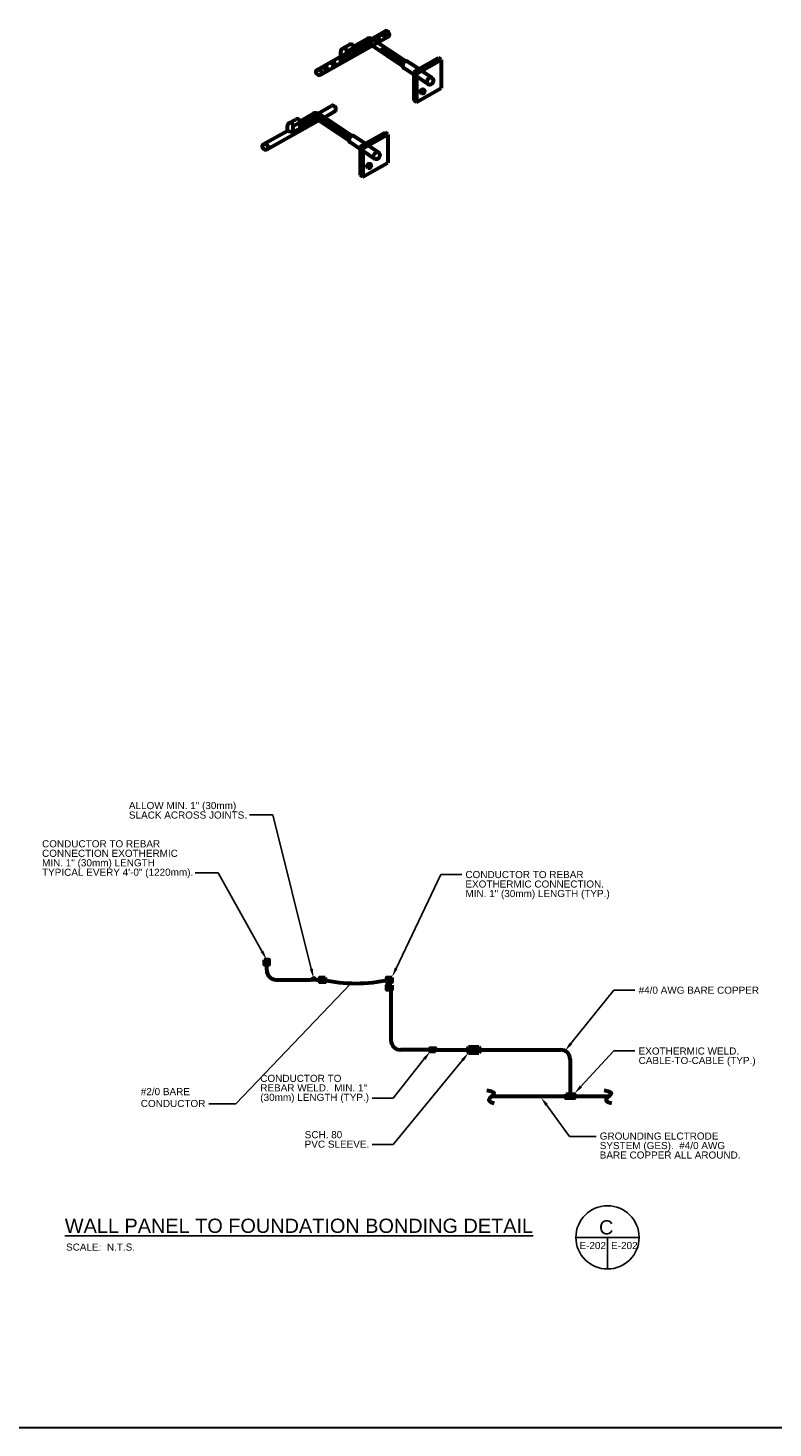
# Model space of a CAD drawing. Header units: inches. Extents: x 294 to 9722, y 170 to 7422.
# Tile 24 of 35: x 7421 to 8364, y 170 to 1941. Entities that reach past the tile are written whole.
import ezdxf
from ezdxf import colors
from ezdxf.entities.mleader import LeaderData, LeaderLine
from ezdxf.math import Vec2, Vec3

# ---------------------------------------------------------------- set-up
doc = ezdxf.new("R2010")
doc.units = ezdxf.units.IN
doc.header["$MEASUREMENT"] = 0
for name, color, linetype, lineweight in [('E-ANNO-TEXT', 7, 'Continuous', 25), ('E-GND-GES', 92, 'Continuous', 60), ('E-LPS-COND', 92, 'Continuous', 60)]:
    doc.layers.add(name, color=color, linetype=linetype, lineweight=lineweight)
doc.styles.get("Standard").update_dxf_attribs({"font": 'arial.ttf'})

msp = doc.modelspace()

# ---------------------------------------------------------------- hatches: boundary and pattern name
at = {"layer": 'E-GND-GES'}
h = msp.add_hatch(dxfattribs=at)
h.set_pattern_fill('NET', color=0, scale=65, angle=-12.62011151)
h.set_pattern_definition([(347.3799, (6023.141, 1288.551), (1.775197, 7.9287), []), (77.3799, (6023.141, 1288.551), (-7.9287, 1.775197), [])])
edge = h.paths.add_edge_path()
edge.add_ellipse((7874.95747, 1933.88878), major_axis=(2.20632, -3.33649), ratio=0.7989329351, start_angle=360, end_angle=540)
edge.add_line((7872.75116, 1937.22527), (7787.03861, 1888.86656))
edge.add_ellipse((7788.93073, 1885.35281), major_axis=(2.20632, -3.33649), ratio=0.7989329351, start_angle=0, end_angle=173.53453794, ccw=False)
edge.add_line((7796.39447, 1884.98253), (7877.16379, 1930.55229))
h = msp.add_hatch(dxfattribs=at)
h.set_pattern_fill('ANSI31', color=0, scale=9.1, angle=60)
h.set_pattern_definition([(105, (6212.6067, 919.4504), (-1.0987406, -0.29440666), [])])
edge = h.paths.add_edge_path()
edge.add_ellipse((7898.79004, 1894.90554), major_axis=(-2.17242, -4.1537), ratio=0.7989329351, start_angle=216.76940226, end_angle=313.4812668, ccw=False)
edge.add_line((7898.5438, 1899.27181), (7872.39773, 1916.71111))
edge.add_ellipse((7870.76842, 1913.59583), major_axis=(-1.62932, -3.11528), ratio=0.7989329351, start_angle=180, end_angle=350.25066906)
edge.add_line((7868.74117, 1910.74597), (7894.88723, 1893.30667))
h = msp.add_hatch(dxfattribs=at)
h.set_pattern_fill('ANSI31', color=0, scale=12, angle=140)
h.set_pattern_definition([(185, (6104.798, 775.6703), (0.1307336, -1.494292), [])])
edge = h.paths.add_edge_path()
edge.add_arc((7785.22124, 1825.67054), 8, 56.29690175, 119.45708408)
edge.add_line((7781.28706, 1832.63634), (7765.34946, 1823.63503))
edge.add_ellipse((7761.73858, 1822.49218), major_axis=(3.78638, 0.09393), ratio=0.9995949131, start_angle=355.21845111, end_angle=376.14767709, ccw=False)
edge.add_line((7765.51961, 1822.26761), (7765.52458, 1822.27042))
edge.add_line((7765.52458, 1822.27042), (7765.52458, 1815.70438))
edge.add_line((7765.52458, 1815.70438), (7782.05355, 1825.03968))
edge.add_arc((7785.00418, 1819.81534), 6, 56.29690175, 119.45708408, ccw=False)
edge.add_line((7788.33352, 1824.80688), (7827.17574, 1798.89931))
edge.add_ellipse((7831.07854, 1800.49818), major_axis=(-2.17242, -4.1537), ratio=0.7989329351, start_angle=216.76940226, end_angle=313.4812668, ccw=False)
edge.add_line((7830.8323, 1804.86444), (7789.66035, 1832.32594))
h = msp.add_hatch(color=0, dxfattribs=at)
h.dxf.hatch_style = 1
h.paths.add_polyline_path([(7719.8774, 762.25256), (7719.8774, 756.33447), (7726.39385, 756.33447), (7726.39385, 762.25256)])
h = msp.add_hatch(color=0, dxfattribs=at)
h.dxf.hatch_style = 1
h.paths.add_polyline_path([(7790.3887, 740.03606), (7790.3887, 734.11797), (7796.90515, 734.11797), (7796.90515, 740.03606)])
h = msp.add_hatch(color=0, dxfattribs=at)
h.dxf.hatch_style = 1
h.paths.add_polyline_path([(7874.88047, 740.03606), (7874.88047, 734.11797), (7881.39692, 734.11797), (7881.39692, 740.03606)])
h = msp.add_hatch(color=0, dxfattribs=at)
h.dxf.hatch_style = 1
h.paths.add_polyline_path([(7874.88047, 730.25783), (7874.88047, 724.33973), (7881.39692, 724.33973), (7881.39692, 730.25783)])
h = msp.add_hatch(color=0, dxfattribs=at)
h.dxf.hatch_style = 1
h.paths.add_polyline_path([(7936.51794, 646.18488), (7936.51794, 650.51857), (7929.9646, 650.51857), (7929.9646, 646.18488)])
h = msp.add_hatch(color=0, dxfattribs=at)
h.dxf.hatch_style = 1
h.paths.add_polyline_path([(8112.50319, 592.11519), (8101.39651, 592.11519), (8106.94985, 589.73826), (8112.50319, 589.73826)])
h.paths.add_polyline_path([(8101.39651, 592.11519), (8101.39651, 589.73826), (8106.94985, 589.73826)], flags=17)
h.paths.add_polyline_path([(8106.94985, 589.73826), (8101.39651, 589.73826), (8101.39651, 587.36132), (8112.50319, 587.36132)])
h.paths.add_polyline_path([(8112.50319, 589.67657, -0.0151483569), (8106.94985, 589.73826), (8112.50319, 587.36132)])
h = msp.add_hatch(color=0, dxfattribs=at)
h.dxf.hatch_style = 1
h.paths.add_polyline_path([(8112.50319, 589.73826), (8106.94985, 589.73826), (8112.50319, 587.36132)])

# ---------------------------------------------------------------- linework, layer by layer
at = {"layer": 'E-ANNO-TEXT', "color": 0}
for p, q in [((8114.1904, 411.00064), (8194.1904, 411.00064)), ((8154.1904, 411.00064), (8154.1904, 371.00064))]:
    msp.add_line(p, q, dxfattribs=at)
msp.add_circle((8154.1904, 411.00064), 40, dxfattribs=at)
at = {"layer": 'E-GND-GES', "color": 0}
for p, q in [((7786.72441, 1888.6893), (7872.75116, 1937.22527)), ((7791.13705, 1882.01632), (7877.16379, 1930.55229)), ((7818.87135, 1915.27409), (7827.53142, 1920.16517)), ((7824.47281, 1911.72843), (7833.23608, 1916.67778)), ((7833.06095, 1918.04239), (7850.06907, 1927.64831)), ((7833.23608, 1910.11175), (7849.76505, 1919.44705)), ((7833.23608, 1909.04355), (7833.23608, 1916.67778)), ((7894.88723, 1893.30667), (7856.04501, 1919.21425)), ((7898.5438, 1899.27181), (7856.34904, 1927.41551)), ((7816.9008, 1905.7147), (7816.9008, 1911.85705)), ((7816.9008, 1905.7147), (7824.47281, 1904.09419)), ((7824.47281, 1904.09419), (7824.47281, 1911.72843)), ((7824.47281, 1904.09419), (7833.23608, 1909.04355)), ((7909.444, 1893.4021), (7900.96246, 1899.05925)), ((7909.17942, 1885.76904), (7940.51335, 1903.49432)), ((7912.5979, 1883.48894), (7943.93182, 1901.21421)), ((7943.93182, 1901.21421), (7940.51335, 1903.49432)), ((7943.93182, 1901.21421), (7943.93182, 1865.21421)), ((7903.38305, 1886.23933), (7896.61762, 1890.75184)), ((7927.71512, 1870.00996), (7903.38305, 1886.23933)), ((7912.5979, 1883.48894), (7909.17942, 1885.76904)), ((7909.17942, 1885.76904), (7909.17942, 1849.76904)), ((7932.05996, 1878.31736), (7909.444, 1893.4021)), ((7912.5979, 1883.48894), (7912.5979, 1847.48894)), ((7912.5979, 1847.48894), (7943.93182, 1865.21421)), ((7788.16098, 1833.29502), (7805.03966, 1842.81791)), ((7912.5979, 1847.48894), (7909.17942, 1849.76904)), ((7751.15985, 1820.86672), (7759.81993, 1825.7578)), ((7765.34946, 1823.63503), (7781.28706, 1832.63634)), ((7765.52458, 1815.70438), (7782.05355, 1825.03968)), ((7827.17574, 1798.89931), (7788.33352, 1824.80688)), ((7830.8323, 1804.86444), (7789.66035, 1832.32594)), ((7795.62819, 1828.34542), (7809.4523, 1836.14493)), ((7719.01292, 1794.28193), (7749.18931, 1811.30734)), ((7723.42555, 1787.60895), (7788.80225, 1824.49424)), ((7749.18931, 1811.30734), (7749.18931, 1817.44968)), ((7749.18931, 1811.30734), (7756.76132, 1809.68683)), ((7756.76132, 1817.32107), (7765.52458, 1822.27042)), ((7756.76132, 1809.68683), (7756.76132, 1817.32107)), ((7756.76132, 1809.68683), (7765.52458, 1814.63618)), ((7765.52458, 1814.63618), (7765.52458, 1822.27042)), ((7841.46793, 1791.36168), (7872.80185, 1809.08695)), ((7876.22033, 1806.80684), (7872.80185, 1809.08695)), ((7835.67156, 1791.83196), (7828.90612, 1796.34448)), ((7841.7325, 1798.99473), (7833.25096, 1804.65188)), ((7860.00362, 1775.60259), (7835.67156, 1791.83196)), ((7844.88641, 1789.08157), (7841.46793, 1791.36168)), ((7841.46793, 1791.36168), (7841.46793, 1755.36168)), ((7864.34846, 1783.91), (7841.7325, 1798.99473)), ((7844.88641, 1789.08157), (7876.22033, 1806.80684)), ((7876.22033, 1806.80684), (7876.22033, 1770.80684)), ((7844.88641, 1789.08157), (7844.88641, 1753.08157)), ((7844.88641, 1753.08157), (7841.46793, 1755.36168)), ((7844.88641, 1753.08157), (7876.22033, 1770.80684)), ((7723.0826, 749.16578), (7723.15769, 759.31745)), ((7735.08227, 737.07702), (7778.48748, 737.07702)), ((7786.4727, 737.07702), (7793.634, 737.07702)), ((7880.30554, 727.47798), (7880.30554, 660.35172)), ((7929.9646, 648.35172), (7892.30554, 648.35172)), ((7935.51794, 648.35172), (8094.94985, 648.35172)), ((7978.48722, 652.19457), (7991.58149, 652.19457)), ((7978.48722, 644.53889), (7991.58149, 644.53889)), ((8106.94985, 636.35172), (8106.94985, 589.73826)), ((8007.914, 589.73826), (8156.0951, 589.73826))]:
    msp.add_line(p, q, dxfattribs=at)
at = {"layer": 'E-GND-GES', "color": 0, "lineweight": 30}
msp.add_lwpolyline([(6516.07421, 7421.71644), (9721.51127, 7421.71644), (9721.51127, 169.76903), (6516.07421, 169.76903)], close=True, dxfattribs=at)
at = {"layer": 'E-GND-GES', "color": 0}
for centre, radius, start, end in [((7852.71567, 1914.2227), 6, 56.29690175, 119.45708408), ((7853.0197, 1922.42397), 6, 56.29690175, 119.45708408), ((7785.22124, 1825.67054), 8, 56.29690175, 119.45708408), ((7785.00418, 1819.81534), 6, 56.29690175, 119.45708408), ((7735.08227, 749.07702), 12, 179.57617747, 270), ((7778.48748, 740.07702), 3, 270, 321.14617178), ((7782.48009, 736.8607), 2.12695, 38.85382822, 141.14617178), ((7786.4727, 740.07702), 3, 218.85382822, 270), ((7835.88635, 927.34386), 194.90186, 257.47956477, 282.52043523), ((7892.30554, 660.35172), 12, 180, 270), ((8094.94985, 636.35172), 12, 0, 90)]:
    msp.add_arc(centre, radius, start, end, dxfattribs=at)
for centre, major_axis, ratio, start_param, end_param in [((7874.95747, 1933.88878), (2.20632, -3.33649), 0.7989329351, 6.1703417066, 9.4247779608), ((7820.68681, 1911.9502), (3.79137, 0.09406), 0.9982769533, 6.1997315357, 9.4247779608), ((7829.45007, 1916.89955), (3.78638, 0.09393), 0.9995949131, 6.1997315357, 8.3602075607), ((7898.79004, 1894.90554), (-2.17242, -4.1537), 0.7989329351, 2.9714347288, 6.2831853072), ((7807.24598, 1839.48142), (2.20632, -3.33649), 0.7989329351, 6.1703417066, 9.4247779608), ((7761.73858, 1822.49218), (3.78638, 0.09393), 0.9995949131, 6.1997315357, 8.3602075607), ((7752.97531, 1817.54283), (3.79137, 0.09406), 0.9982769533, 6.1997315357, 9.4247779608), ((7831.07854, 1800.49818), (-2.17242, -4.1537), 0.7989329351, 2.9714347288, 6.2831853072)]:
    msp.add_ellipse(centre, major_axis=major_axis, ratio=ratio, start_param=start_param, end_param=end_param, dxfattribs=at)
for centre, major_axis in [((7788.93073, 1885.35281), (2.20632, -3.33649)), ((7929.88754, 1874.16366), (-2.17242, -4.1537)), ((7920.29146, 1861.16507), (-1.35776, -2.59606)), ((7721.21924, 1790.94544), (2.20632, -3.33649)), ((7862.17604, 1779.75629), (-2.17242, -4.1537)), ((7852.57997, 1766.7577), (-1.35776, -2.59606))]:
    msp.add_ellipse(centre, major_axis=major_axis, ratio=0.7989329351, dxfattribs=at)
for points in [[(7978.48722, 652.19457), (7976.51943, 649.40281), (7976.57089, 646.90977), (7978.48722, 644.53889)], [(7991.58149, 652.19457), (7989.6137, 649.40281), (7989.66516, 646.90977), (7991.58149, 644.53889)], [(7991.58149, 652.19457), (7993.54929, 649.40281), (7993.49783, 646.90977), (7991.58149, 644.53889)], [(8001.66166, 597.23528), (8010.92454, 595.21182), (8011.10495, 592.23217), (8007.65398, 589.58595), (8003.55179, 586.04859), (8004.03392, 582.27422), (8010.94426, 580.7484)], [(8149.84276, 597.23528), (8159.10564, 595.21182), (8159.28605, 592.23217), (8155.83508, 589.58595), (8151.73289, 586.04859), (8152.21503, 582.27422), (8159.12537, 580.7484)]]:
    msp.add_open_spline(points, degree=3, dxfattribs=at)
at = {"layer": 'E-LPS-COND', "color": 0}
msp.add_line((8101.39651, 592.11519), (8112.50319, 587.36132), dxfattribs=at)
for points in [[(7719.8774, 762.25256), (7719.8774, 756.33447), (7726.39385, 756.33447), (7726.39385, 762.25256)], [(7796.90515, 740.03606), (7796.90515, 734.11797), (7790.3887, 734.11797), (7790.3887, 740.03606)], [(7881.39692, 740.03606), (7881.39692, 734.11797), (7874.88047, 734.11797), (7874.88047, 740.03606)], [(7881.39692, 730.25783), (7881.39692, 724.33973), (7874.88047, 724.33973), (7874.88047, 730.25783)], [(7936.51794, 646.18488), (7929.9646, 646.18488), (7929.9646, 650.51857), (7936.51794, 650.51857)], [(8101.39651, 592.11519), (8112.50319, 592.11519), (8112.50319, 587.36132), (8101.39651, 587.36132)]]:
    msp.add_lwpolyline(points, close=True, dxfattribs=at)

# ---------------------------------------------------------------- texts
at = {"layer": 'E-ANNO-TEXT', "color": 0, "char_height": 9, "attachment_point": 1, "line_spacing_factor": 0.8}
for s, width, heights, insert in [('\\A1;ALLOW MIN. 1" (30mm) SLACK ACROSS JOINTS.', 154.3309546, [27.64401], (7548.76985, 961.9479)), ('\\A1;CONDUCTOR TO REBAR CONNECTION EXOTHERMIC  MIN. 1" (30mm) LENGTH TYPICAL EVERY 4\'-0" (1220mm).', 192.0745018, [71.97549], (7438.87458, 913.56236)), ('\\A1;CONDUCTOR TO REBAR EXOTHERMIC CONNECTION.  MIN. 1" (30mm) LENGTH (TYP.)', 196.3808027, [46.44091], (7974.45241, 874.63055)), ('\\A1;#4/0 AWG BARE COPPER', 155.6300516, [17.98253], (8193.57979, 728.32641)), ('\\A1;EXOTHERMIC WELD.\\PCABLE-TO-CABLE (TYP.)', 155.2993762, [30.86912], (8193.57979, 651.33729)), ('\\A1;CONDUCTOR TO REBAR WELD.  MIN. 1" (30mm) LENGTH (TYP.)', 139.1863375, [46.44091], (7714.94011, 616.72677)), ('\\A1;SCH. 80\\PPVC SLEEVE.', 83.6945476, [23.64337], (7771.12818, 545.48678)), ('\\A1;GROUNDING ELCTRODE SYSTEM (GES).  #4/0 AWG BARE COPPER ALL AROUND.', 183.9896516, [46.47388], (8144.39741, 543.71506))]:
    msp.add_mtext_dynamic_manual_height_columns(s, width=width, gutter_width=48, heights=heights, dxfattribs=dict(at, insert=insert))
at = {"layer": 'E-ANNO-TEXT', "color": 0, "insert": (7563.80133, 599.95652), "char_height": 9, "width": 88.5, "attachment_point": 1}
msp.add_mtext('#2/0 BARE CONDUCTOR', dxfattribs=at)
at = {"layer": 'E-ANNO-TEXT', "color": 0, "attachment_point": 1}
for s, width, insert, char_height in [('{\\LWALL PANEL TO FOUNDATION BONDING DETAIL^I}', 709.5890779, (7467.70803, 434.67789), 18), ('C', 36.4664863, (8143.51787, 432.715), 18), ('SCALE:  N.T.S.', 103.0824088, (7469.20773, 403.19508), 9), ('E-202', 35.4157189, (8118.75924, 405.18282), 9), ('E-202', 35.4157189, (8158.75924, 405.18282), 9)]:
    msp.add_mtext_dynamic_manual_height_columns(s, width=width, gutter_width=48, heights=[0], dxfattribs=dict(at, insert=insert, char_height=char_height))

# ---------------------------------------------------------------- leaders
at = {"layer": 'E-ANNO-TEXT', "color": 0}
ml = msp.add_multileader_mtext('Standard', dxfattribs=at)
ml.set_content('')
ml.set_leader_properties()
ml.build(insert=Vec2(0, 0))
ml.multileader.update_dxf_attribs({"dogleg_length": 0.36, "arrow_head_size": 12, "scale": 48})
ctx = ml.context
ctx.base_point, ctx.scale, ctx.char_height, ctx.arrow_head_size, ctx.landing_gap_size, ctx.plane_origin = Vec3(7692.88731, 945.87142), 48, 8.64, 12, 4.32, Vec3(7201.25616, 993.90408)
ctx.text_align_type = 2
notes = []
notes.append((ctx, [(1, (1, 1, 0), (7730.74344, 945.87142), (-1, 0), 29.21614, [(0, [(7782.37824, 739.09286)], 0, [])])]))
ctx.mtext.insert, ctx.mtext.alignment, ctx.mtext.flow_direction = Vec3(7697.20731, 950.19142), 3, 5
ml = msp.add_multileader_mtext('Standard', dxfattribs=at)
ml.set_content('')
ml.set_leader_properties()
ml.build(insert=Vec2(0, 0))
ml.multileader.update_dxf_attribs({"dogleg_length": 0.36, "arrow_head_size": 12, "scale": 48})
ctx = ml.context
ctx.base_point, ctx.scale, ctx.char_height, ctx.arrow_head_size, ctx.landing_gap_size, ctx.plane_origin = Vec3(7623.76704, 872.47885), 48, 8.64, 12, 4.32, Vec3(7123.73388, 938.00995)
ctx.text_align_type = 2
notes.append((ctx, [(1, (1, 1, 0), (7661.62317, 872.47885), (-1, 0), 29.21614, [(0, [(7722.97388, 762.55871)], 0, [])])]))
ctx.mtext.insert, ctx.mtext.alignment, ctx.mtext.flow_direction = Vec3(7628.08704, 876.79885), 3, 5
ml = msp.add_multileader_mtext('Standard', dxfattribs=at)
ml.set_content('')
ml.set_leader_properties()
ml.build(insert=Vec2(0, 0))
ml.multileader.update_dxf_attribs({"dogleg_length": 0.36, "arrow_head_size": 12, "scale": 48})
ctx = ml.context
ctx.base_point, ctx.scale, ctx.char_height, ctx.arrow_head_size, ctx.landing_gap_size, ctx.plane_origin = Vec3(7970.13241, 870.31055), 48, 8.64, 12, 4.32, Vec3(7686.00748, 843.13978)
notes.append((ctx, [(0, (1, 1, 0), (7943.55464, 870.31055), (1, 0), 26.57777, [(0, [(7881.58476, 740.42651)], 0, [])])]))
ctx.mtext.insert, ctx.mtext.flow_direction = Vec3(7974.45241, 874.63055), 5
ml = msp.add_multileader_mtext('Standard', dxfattribs=at)
ml.set_content('')
ml.set_leader_properties()
ml.build(insert=Vec2(0, 0))
ml.multileader.update_dxf_attribs({"dogleg_length": 0.36, "arrow_head_size": 12, "scale": 48})
ctx = ml.context
ctx.base_point, ctx.scale, ctx.char_height, ctx.arrow_head_size, ctx.landing_gap_size, ctx.plane_origin = Vec3(7641.02536, 579.87595), 48, 8.64, 12, 4.32, Vec3(6976.70254, 585.27156)
ctx.text_align_type = 2
notes.append((ctx, [(1, (1, 1, 0), (7683.95749, 579.87595), (-1, 0), 34.29213, [(1, [(7756.78488, 737.07702), (7829.31676, 732.30421)], 0, [])])]))
ctx.mtext.insert, ctx.mtext.alignment, ctx.mtext.flow_direction = Vec3(7645.34536, 584.19595), 3, 5
ml = msp.add_multileader_mtext('Standard', dxfattribs=at)
ml.set_content('')
ml.set_leader_properties()
ml.build(insert=Vec2(0, 0))
ml.multileader.update_dxf_attribs({"dogleg_length": 0.36, "arrow_head_size": 12, "scale": 48})
ctx = ml.context
ctx.base_point, ctx.scale, ctx.char_height, ctx.arrow_head_size, ctx.landing_gap_size, ctx.plane_origin = Vec3(8188.72998, 723.98258), 48, 8.64, 12, 4.32, Vec3(7908.89394, 768.88482)
notes.append((ctx, [(0, (1, 1, 0), (8162.15221, 723.98258), (1, 0), 26.57777, [(0, [(8100.48878, 646.99692)], 0, [])])]))
ctx.mtext.insert, ctx.mtext.flow_direction = Vec3(8193.04998, 728.30258), 5
ml = msp.add_multileader_mtext('Standard', dxfattribs=at)
ml.set_content('')
ml.set_leader_properties()
ml.build(insert=Vec2(0, 0))
ml.multileader.update_dxf_attribs({"dogleg_length": 0.36, "arrow_head_size": 12, "scale": 48})
ctx = ml.context
ctx.base_point, ctx.scale, ctx.char_height, ctx.arrow_head_size, ctx.landing_gap_size, ctx.plane_origin = Vec3(7847.87207, 587.29313), 48, 8.64, 12, 4.32, Vec3(7350.99836, 625.62036)
ctx.text_align_type = 2
notes.append((ctx, [(1, (1, 1, 0), (7883.08984, 587.29313), (-1, 0), 26.57777, [(0, [(7929.9646, 646.18488)], 0, [])])]))
ctx.mtext.insert, ctx.mtext.alignment, ctx.mtext.flow_direction = Vec3(7852.19207, 591.61313), 3, 5
ml = msp.add_multileader_mtext('Standard', dxfattribs=at)
ml.set_content('')
ml.set_leader_properties()
ml.build(insert=Vec2(0, 0))
ml.multileader.update_dxf_attribs({"dogleg_length": 0.36, "arrow_head_size": 12, "scale": 48})
ctx = ml.context
ctx.base_point, ctx.scale, ctx.char_height, ctx.arrow_head_size, ctx.landing_gap_size, ctx.plane_origin = Vec3(7847.87207, 528.5224), 48, 8.64, 12, 4.32, Vec3(7350.99836, 566.84963)
ctx.text_align_type = 2
notes.append((ctx, [(1, (1, 1, 0), (7883.08984, 528.5224), (-1, 0), 26.57777, [(0, [(7978.48722, 644.53889)], 0, [])])]))
ctx.mtext.insert, ctx.mtext.alignment, ctx.mtext.flow_direction = Vec3(7852.19207, 532.8424), 3, 5
ml = msp.add_multileader_mtext('Standard', dxfattribs=at)
ml.set_content('')
ml.set_leader_properties()
ml.build(insert=Vec2(0, 0))
ml.multileader.update_dxf_attribs({"dogleg_length": 0.36, "arrow_head_size": 12, "scale": 48})
ctx = ml.context
ctx.base_point, ctx.scale, ctx.char_height, ctx.arrow_head_size, ctx.landing_gap_size, ctx.plane_origin = Vec3(8188.72998, 646.99346), 48, 8.64, 12, 4.32, Vec3(7908.89394, 691.89569)
notes.append((ctx, [(0, (1, 1, 0), (8162.15221, 646.99346), (1, 0), 26.57777, [(0, [(8112.50755, 593.10648)], 0, [])])]))
ctx.mtext.insert, ctx.mtext.flow_direction = Vec3(8193.04998, 651.31346), 5
ml = msp.add_multileader_mtext('Standard', dxfattribs=at)
ml.set_content('')
ml.set_leader_properties()
ml.build(insert=Vec2(0, 0))
ml.multileader.update_dxf_attribs({"dogleg_length": 0.36, "arrow_head_size": 12, "scale": 48})
ctx = ml.context
ctx.base_point, ctx.scale, ctx.char_height, ctx.arrow_head_size, ctx.landing_gap_size, ctx.plane_origin = Vec3(8139.6855, 538.76716), 48, 8.64, 12, 4.32, Vec3(7942.88132, 409.3694)
notes.append((ctx, [(0, (1, 1, 0), (8106.08507, 538.76716), (1, 0), 33.60043, [(0, [(8069.92917, 588.30908)], 0, [])])]))
ctx.mtext.insert, ctx.mtext.flow_direction = Vec3(8144.0055, 543.08716), 5
for ctx, leaders in notes:
    for number, flags, end, landing, length, lines in leaders:
        leader = LeaderData()
        leader.index, (leader.has_last_leader_line, leader.has_dogleg_vector, leader.attachment_direction) = number, flags
        leader.last_leader_point, leader.dogleg_vector, leader.dogleg_length = Vec3(end), Vec3(landing), length
        for number, points, colour, breaks in lines:
            line = LeaderLine()
            line.index, line.vertices, line.color, line.breaks = number, Vec3.list(points), colors.encode_raw_color(colour), breaks
            leader.lines.append(line)
        ctx.leaders.append(leader)

doc.saveas('drawing.dxf')
